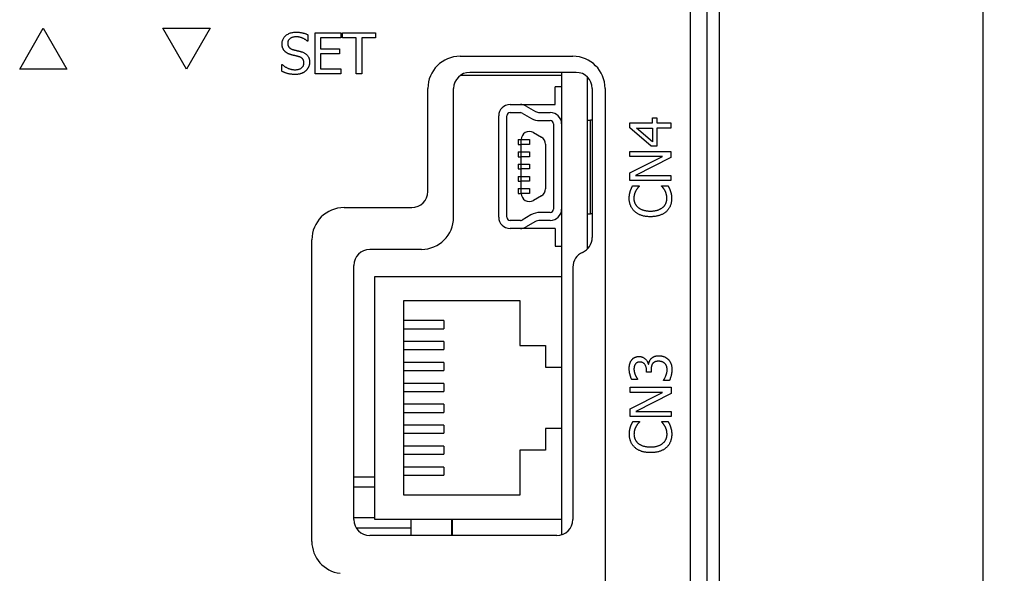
# Model space of a CAD drawing. Extents: x 12123 to 12493, y -1513 to -1171.
# Tile 14 of 33: x 12182 to 12243, y -1287 to -1253. Entities that reach past the tile are written whole.
import ezdxf

# ---------------------------------------------------------------- set-up
doc = ezdxf.new("R2010")
doc.units = 0
doc.layers.get('DEFPOINTS').update_dxf_attribs({"color": 8, "linetype": 'CONTINUOUS'})
doc.layers.add('2', color=2, linetype='CONTINUOUS')
doc.styles.get("Standard").update_dxf_attribs({"font": 'ARIAL.TTF'})
doc.dimstyles.new('ISO-25', dxfattribs={"dimtxt": 8, "dimasz": 8, "dimexe": 1, "dimexo": 1, "dimgap": 3, "dimtad": 1, "dimtxsty": 'STANDARD', "dimcen": 0, "dimclrd": 256, "dimclre": 256, "dimclrt": 2, "dimazin": 3, "dimtfac": 1, "dimtmove": 0, "dimatfit": 3})

# ---------------------------------------------------------------- blocks, each defined once
blk = doc.blocks.new('*D176')
at = {"layer": '2', "color": 7}
for p, q in [((12224.987, -1225.876), (12243.147, -1225.876)), ((12242.147, -1233.876), (12242.147, -1373.876)), ((12225.239, -1381.876), (12243.147, -1381.876))]:
    blk.add_line(p, q, dxfattribs=at)
for points in [[(12240.814, -1233.876), (12243.481, -1233.876), (12242.147, -1225.876)], [(12240.814, -1373.876), (12243.481, -1373.876), (12242.147, -1381.876)]]:
    blk.add_solid(points, dxfattribs=at)
at = {"layer": 'DEFPOINTS', "color": 0}
for p in [(12223.987, -1225.876), (12224.239, -1381.876), (12242.147, -1381.876)]:
    blk.add_point(p, dxfattribs=at)
at = {"layer": '2', "color": 7, "insert": (12235.063, -1303.662), "char_height": 8, "attachment_point": 5, "rotation": 90}
blk.add_mtext('156', dxfattribs=at)

msp = doc.modelspace()

# ---------------------------------------------------------------- linework, layer by layer
at = {"layer": '2', "color": 7}
for p, q in [((12225.799, -1374.883), (12225.799, -1224.87)), ((12223.987, -1225.63), (12223.987, -1374.123)), ((12225.039, -1374.123), (12225.039, -1225.63)), ((12182.364, -1255.57), (12183.83, -1253.03)), ((12183.83, -1253.03), (12185.297, -1255.57)), ((12191.259, -1253.03), (12194.192, -1253.03)), ((12192.726, -1255.57), (12191.259, -1253.03)), ((12194.192, -1253.03), (12192.726, -1255.57)), ((12200.259, -1253.441), (12200.259, -1253.845)), ((12200.702, -1253.322), (12202.291, -1253.322)), ((12200.702, -1255.862), (12200.702, -1253.322)), ((12202.291, -1253.322), (12202.291, -1253.622)), ((12202.402, -1253.622), (12202.402, -1253.322)), ((12202.402, -1253.322), (12204.444, -1253.322)), ((12204.444, -1253.322), (12204.444, -1253.622)), ((12200.259, -1253.845), (12200.234, -1253.845)), ((12202.291, -1253.622), (12201.039, -1253.622)), ((12201.039, -1253.622), (12201.039, -1254.318)), ((12203.254, -1253.622), (12202.402, -1253.622)), ((12203.254, -1255.862), (12203.254, -1253.622)), ((12204.444, -1253.622), (12203.591, -1253.622)), ((12203.591, -1253.622), (12203.591, -1255.862)), ((12201.039, -1254.318), (12202.206, -1254.318)), ((12202.206, -1254.619), (12201.039, -1254.619)), ((12201.039, -1254.619), (12201.039, -1255.561)), ((12202.206, -1254.318), (12202.206, -1254.619)), ((12198.631, -1255.709), (12198.631, -1255.285)), ((12198.631, -1255.285), (12198.656, -1255.285)), ((12209.699, -1254.776), (12216.699, -1254.776)), ((12185.297, -1255.57), (12182.364, -1255.57)), ((12202.291, -1255.862), (12200.702, -1255.862)), ((12201.039, -1255.561), (12202.291, -1255.561)), ((12202.291, -1255.561), (12202.291, -1255.862)), ((12203.591, -1255.862), (12203.254, -1255.862)), ((12216.899, -1255.776), (12210.299, -1255.776)), ((12215.999, -1255.776), (12215.999, -1258.977)), ((12215.999, -1255.976), (12209.699, -1255.976)), ((12217.599, -1266.759), (12217.599, -1256.062)), ((12207.699, -1263.176), (12207.699, -1256.776)), ((12209.299, -1264.776), (12209.299, -1256.776)), ((12215.999, -1256.677), (12215.599, -1256.677)), ((12215.599, -1257.777), (12215.599, -1256.677)), ((12217.899, -1256.776), (12217.899, -1266.044)), ((12218.699, -1256.776), (12218.699, -1371.606)), ((12212.799, -1257.777), (12213.446, -1257.777)), ((12213.446, -1257.777), (12215.599, -1257.777)), ((12212.799, -1258.277), (12213.446, -1258.277)), ((12213.546, -1258.303), (12214.133, -1258.643)), ((12213.796, -1257.87), (12214.383, -1258.21)), ((12214.633, -1258.277), (12215.299, -1258.277)), ((12212.099, -1264.777), (12212.099, -1258.477)), ((12212.599, -1264.777), (12212.599, -1258.477)), ((12214.633, -1258.777), (12215.299, -1258.777)), ((12215.499, -1258.977), (12215.499, -1264.277)), ((12215.999, -1258.977), (12215.999, -1264.277)), ((12217.599, -1258.746), (12217.799, -1258.746)), ((12217.899, -1258.746), (12217.799, -1258.746)), ((12217.799, -1264.566), (12217.799, -1258.746)), ((12220.244, -1259.226), (12220.244, -1258.913)), ((12220.244, -1258.913), (12221.638, -1258.913)), ((12221.638, -1258.913), (12221.638, -1258.611)), ((12221.638, -1258.611), (12221.912, -1258.611)), ((12221.912, -1258.611), (12221.912, -1258.913)), ((12221.912, -1258.913), (12222.784, -1258.913)), ((12222.784, -1258.913), (12222.784, -1259.241)), ((12214.249, -1259.521), (12214.749, -1259.81)), ((12221.553, -1260.362), (12220.244, -1259.226)), ((12221.638, -1260.095), (12220.646, -1259.241)), ((12220.646, -1259.241), (12221.638, -1259.241)), ((12221.638, -1259.241), (12221.638, -1260.095)), ((12222.784, -1259.241), (12221.912, -1259.241)), ((12221.912, -1259.241), (12221.912, -1260.362)), ((12213.31, -1259.954), (12213.499, -1259.954)), ((12213.31, -1259.954), (12213.31, -1260.254)), ((12213.499, -1260.254), (12213.499, -1259.954)), ((12213.499, -1259.954), (12213.999, -1259.954)), ((12213.499, -1259.954), (12213.499, -1259.954)), ((12213.999, -1259.954), (12213.999, -1260.254)), ((12213.31, -1260.254), (12213.499, -1260.254)), ((12213.31, -1260.716), (12213.499, -1260.716)), ((12213.31, -1260.716), (12213.31, -1261.016)), ((12213.999, -1260.254), (12213.499, -1260.254)), ((12213.499, -1260.716), (12213.499, -1260.254)), ((12213.499, -1261.016), (12213.499, -1260.716)), ((12213.499, -1260.716), (12213.999, -1260.716)), ((12213.999, -1260.716), (12213.999, -1261.016)), ((12214.999, -1260.243), (12214.999, -1263.011)), ((12220.244, -1261.003), (12220.244, -1260.688)), ((12220.244, -1260.688), (12222.784, -1260.688)), ((12221.912, -1260.362), (12221.553, -1260.362)), ((12222.784, -1260.688), (12222.784, -1261.066)), ((12213.31, -1261.016), (12213.499, -1261.016)), ((12213.999, -1261.016), (12213.499, -1261.016)), ((12213.499, -1261.477), (12213.499, -1261.016)), ((12220.244, -1262.026), (12222.255, -1261.003)), ((12222.255, -1261.003), (12220.244, -1261.003)), ((12222.784, -1261.066), (12220.594, -1262.19)), ((12213.31, -1261.477), (12213.499, -1261.477)), ((12213.31, -1261.477), (12213.31, -1261.777)), ((12213.31, -1261.777), (12213.499, -1261.777)), ((12213.499, -1261.777), (12213.499, -1261.477)), ((12213.499, -1261.477), (12213.999, -1261.477)), ((12213.999, -1261.777), (12213.499, -1261.777)), ((12213.499, -1262.238), (12213.499, -1261.777)), ((12213.999, -1261.477), (12213.999, -1261.777)), ((12220.244, -1262.505), (12220.244, -1262.026)), ((12213.31, -1262.238), (12213.499, -1262.238)), ((12213.31, -1262.238), (12213.31, -1262.538)), ((12213.31, -1262.538), (12213.499, -1262.538)), ((12213.499, -1262.538), (12213.499, -1262.238)), ((12213.499, -1262.238), (12213.999, -1262.238)), ((12213.999, -1262.538), (12213.499, -1262.538)), ((12213.499, -1262.999), (12213.499, -1262.538)), ((12213.999, -1262.238), (12213.999, -1262.538)), ((12222.784, -1262.505), (12220.244, -1262.505)), ((12220.594, -1262.19), (12222.784, -1262.19)), ((12222.784, -1262.19), (12222.784, -1262.505)), ((12213.31, -1262.999), (12213.499, -1262.999)), ((12213.31, -1262.999), (12213.31, -1263.299)), ((12213.499, -1263.299), (12213.499, -1262.999)), ((12213.499, -1262.999), (12213.999, -1262.999)), ((12213.999, -1262.999), (12213.999, -1263.299)), ((12220.413, -1262.82), (12220.821, -1262.82)), ((12220.821, -1262.82), (12220.821, -1262.847)), ((12222.208, -1262.845), (12222.208, -1262.82)), ((12222.208, -1262.82), (12222.611, -1262.82)), ((12213.31, -1263.299), (12213.499, -1263.299)), ((12213.999, -1263.299), (12213.499, -1263.299)), ((12214.749, -1263.444), (12214.249, -1263.732)), ((12202.499, -1264.176), (12206.699, -1264.176)), ((12215.299, -1264.477), (12214.687, -1264.477)), ((12215.999, -1264.277), (12215.999, -1268.451)), ((12213.446, -1264.977), (12212.799, -1264.977)), ((12214.087, -1264.637), (12213.546, -1264.95)), ((12214.337, -1265.07), (12213.796, -1265.383)), ((12215.299, -1264.977), (12214.687, -1264.977)), ((12217.599, -1264.566), (12217.799, -1264.566)), ((12217.899, -1264.566), (12217.799, -1264.566)), ((12213.446, -1265.477), (12212.799, -1265.477)), ((12215.599, -1265.477), (12213.446, -1265.477)), ((12215.599, -1265.477), (12215.599, -1266.577)), ((12200.499, -1284.916), (12200.499, -1266.176)), ((12207.299, -1266.776), (12204.099, -1266.776)), ((12215.599, -1266.577), (12215.999, -1266.577)), ((12203.099, -1283.556), (12203.099, -1267.776)), ((12216.699, -1267.877), (12216.699, -1283.556)), ((12204.399, -1268.451), (12215.999, -1268.451)), ((12204.399, -1283.551), (12204.399, -1268.451)), ((12215.999, -1268.451), (12215.999, -1274.101)), ((12206.199, -1269.951), (12213.399, -1269.951)), ((12206.199, -1271.201), (12206.199, -1269.951)), ((12213.399, -1269.951), (12213.399, -1272.751)), ((12208.699, -1271.201), (12206.199, -1271.201)), ((12206.199, -1271.701), (12206.199, -1271.201)), ((12208.699, -1271.201), (12208.699, -1271.701)), ((12206.199, -1271.701), (12208.699, -1271.701)), ((12206.199, -1272.501), (12206.199, -1271.701)), ((12208.699, -1272.501), (12206.199, -1272.501)), ((12206.199, -1273.001), (12206.199, -1272.501)), ((12206.199, -1273.001), (12208.699, -1273.001)), ((12206.199, -1273.801), (12206.199, -1273.001)), ((12208.699, -1272.501), (12208.699, -1273.001)), ((12213.399, -1272.751), (12214.999, -1272.751)), ((12214.999, -1272.751), (12214.999, -1274.101)), ((12208.699, -1273.801), (12206.199, -1273.801)), ((12206.199, -1274.301), (12206.199, -1273.801)), ((12208.699, -1273.801), (12208.699, -1274.301)), ((12214.999, -1274.101), (12215.999, -1274.101)), ((12215.999, -1274.101), (12215.999, -1277.901)), ((12221.381, -1273.898), (12221.405, -1273.898)), ((12221.556, -1274.26), (12221.556, -1274.404)), ((12206.199, -1274.301), (12208.699, -1274.301)), ((12206.199, -1275.101), (12206.199, -1274.301)), ((12220.716, -1274.853), (12220.356, -1274.853)), ((12220.716, -1274.832), (12220.716, -1274.853)), ((12221.274, -1274.404), (12221.274, -1274.291)), ((12221.556, -1274.404), (12221.274, -1274.404)), ((12208.699, -1275.101), (12206.199, -1275.101)), ((12206.199, -1275.601), (12206.199, -1275.101)), ((12208.699, -1275.101), (12208.699, -1275.601)), ((12220.253, -1275.66), (12220.253, -1275.345)), ((12220.253, -1275.345), (12222.793, -1275.345)), ((12222.329, -1274.923), (12222.329, -1274.898)), ((12222.69, -1274.923), (12222.329, -1274.923)), ((12222.793, -1275.345), (12222.793, -1275.723)), ((12206.199, -1275.601), (12208.699, -1275.601)), ((12206.199, -1276.401), (12206.199, -1275.601)), ((12220.253, -1276.683), (12222.264, -1275.66)), ((12222.264, -1275.66), (12220.253, -1275.66)), ((12222.793, -1275.723), (12220.603, -1276.847)), ((12208.699, -1276.401), (12206.199, -1276.401)), ((12206.199, -1276.901), (12206.199, -1276.401)), ((12208.699, -1276.401), (12208.699, -1276.901)), ((12220.253, -1277.162), (12220.253, -1276.683)), ((12206.199, -1276.901), (12208.699, -1276.901)), ((12206.199, -1277.701), (12206.199, -1276.901)), ((12222.793, -1277.162), (12220.253, -1277.162)), ((12220.603, -1276.847), (12222.793, -1276.847)), ((12222.793, -1276.847), (12222.793, -1277.162)), ((12208.699, -1277.701), (12206.199, -1277.701)), ((12206.199, -1278.201), (12206.199, -1277.701)), ((12208.699, -1277.701), (12208.699, -1278.201)), ((12214.999, -1277.901), (12214.999, -1279.251)), ((12215.999, -1277.901), (12214.999, -1277.901)), ((12215.999, -1277.901), (12215.999, -1283.551)), ((12220.421, -1277.477), (12220.829, -1277.477)), ((12220.829, -1277.477), (12220.829, -1277.504)), ((12222.216, -1277.502), (12222.216, -1277.477)), ((12222.216, -1277.477), (12222.62, -1277.477)), ((12206.199, -1278.201), (12208.699, -1278.201)), ((12206.199, -1279.001), (12206.199, -1278.201)), ((12208.699, -1279.001), (12206.199, -1279.001)), ((12206.199, -1279.501), (12206.199, -1279.001)), ((12208.699, -1279.001), (12208.699, -1279.501)), ((12206.199, -1279.501), (12208.699, -1279.501)), ((12206.199, -1280.301), (12206.199, -1279.501)), ((12213.399, -1279.251), (12213.399, -1282.051)), ((12214.999, -1279.251), (12213.399, -1279.251)), ((12208.699, -1280.301), (12206.199, -1280.301)), ((12206.199, -1280.801), (12206.199, -1280.301)), ((12208.699, -1280.301), (12208.699, -1280.801)), ((12203.099, -1280.896), (12204.399, -1280.896)), ((12206.199, -1280.801), (12208.699, -1280.801)), ((12206.199, -1282.051), (12206.199, -1280.801)), ((12203.099, -1281.536), (12204.399, -1281.536)), ((12213.399, -1282.051), (12206.199, -1282.051)), ((12203.099, -1283.436), (12204.399, -1283.436)), ((12215.999, -1283.551), (12204.399, -1283.551)), ((12206.639, -1283.551), (12206.639, -1284.556)), ((12209.179, -1284.556), (12209.179, -1283.551)), ((12209.199, -1283.551), (12209.199, -1284.556)), ((12215.999, -1283.551), (12215.999, -1284.51)), ((12203.245, -1284.076), (12206.639, -1284.076)), ((12215.699, -1284.556), (12204.099, -1284.556)), ((12209.179, -1284.076), (12209.199, -1284.076))]:
    msp.add_line(p, q, dxfattribs=at)
at = {"layer": '2', "color": 7, "flags": 128}
for points in [[(12198.649, -1254.003), (12198.651, -1253.952), (12198.656, -1253.903), (12198.664, -1253.855), (12198.676, -1253.808), (12198.691, -1253.763), (12198.71, -1253.719), (12198.731, -1253.677), (12198.756, -1253.636), (12198.785, -1253.596), (12198.817, -1253.558), (12198.852, -1253.521), (12198.89, -1253.485), (12198.931, -1253.452), (12198.974, -1253.422), (12199.019, -1253.394), (12199.065, -1253.369), (12199.114, -1253.348), (12199.164, -1253.329), (12199.216, -1253.313), (12199.27, -1253.3), (12199.326, -1253.29), (12199.383, -1253.282), (12199.442, -1253.278), (12199.504, -1253.276)], [(12199.504, -1253.276), (12199.539, -1253.277), (12199.574, -1253.278), (12199.609, -1253.279), (12199.644, -1253.281), (12199.678, -1253.284), (12199.711, -1253.287), (12199.745, -1253.291), (12199.778, -1253.295), (12199.811, -1253.3), (12199.843, -1253.306), (12199.875, -1253.312), (12199.907, -1253.319), (12199.938, -1253.326), (12199.969, -1253.334), (12200, -1253.342), (12200.03, -1253.351), (12200.06, -1253.36), (12200.09, -1253.37), (12200.119, -1253.381), (12200.148, -1253.392), (12200.176, -1253.403), (12200.204, -1253.415), (12200.232, -1253.428), (12200.259, -1253.441)], [(12198.814, -1254.462), (12198.801, -1254.448), (12198.789, -1254.433), (12198.777, -1254.418), (12198.766, -1254.403), (12198.755, -1254.387), (12198.745, -1254.37), (12198.735, -1254.354), (12198.725, -1254.337), (12198.716, -1254.319), (12198.708, -1254.301), (12198.7, -1254.283), (12198.693, -1254.264), (12198.686, -1254.245), (12198.679, -1254.226), (12198.674, -1254.206), (12198.669, -1254.185), (12198.664, -1254.164), (12198.66, -1254.143), (12198.657, -1254.12), (12198.654, -1254.098), (12198.652, -1254.075), (12198.651, -1254.051), (12198.65, -1254.028), (12198.649, -1254.003)], [(12199.526, -1253.569), (12199.488, -1253.57), (12199.45, -1253.572), (12199.414, -1253.576), (12199.38, -1253.581), (12199.346, -1253.588), (12199.314, -1253.596), (12199.283, -1253.606), (12199.253, -1253.618), (12199.225, -1253.631), (12199.197, -1253.645), (12199.171, -1253.661), (12199.146, -1253.679), (12199.123, -1253.698), (12199.102, -1253.717), (12199.083, -1253.738), (12199.066, -1253.76), (12199.051, -1253.783), (12199.038, -1253.806), (12199.027, -1253.831), (12199.017, -1253.856), (12199.01, -1253.883), (12199.005, -1253.91), (12199.002, -1253.939), (12199.001, -1253.968)], [(12199.001, -1253.968), (12199.002, -1253.994), (12199.004, -1254.02), (12199.007, -1254.044), (12199.011, -1254.068), (12199.016, -1254.091), (12199.023, -1254.112), (12199.03, -1254.133), (12199.039, -1254.153), (12199.049, -1254.172), (12199.061, -1254.191), (12199.073, -1254.208), (12199.087, -1254.224), (12199.102, -1254.24), (12199.117, -1254.255), (12199.134, -1254.269), (12199.152, -1254.282), (12199.171, -1254.295), (12199.191, -1254.307), (12199.212, -1254.318), (12199.234, -1254.329), (12199.257, -1254.338), (12199.281, -1254.347), (12199.306, -1254.356), (12199.333, -1254.363)], [(12200.234, -1253.845), (12200.214, -1253.826), (12200.192, -1253.808), (12200.169, -1253.791), (12200.146, -1253.774), (12200.121, -1253.757), (12200.096, -1253.741), (12200.069, -1253.725), (12200.042, -1253.709), (12200.014, -1253.694), (12199.985, -1253.679), (12199.955, -1253.665), (12199.923, -1253.651), (12199.892, -1253.638), (12199.86, -1253.626), (12199.828, -1253.615), (12199.795, -1253.605), (12199.762, -1253.597), (12199.729, -1253.589), (12199.696, -1253.583), (12199.663, -1253.578), (12199.629, -1253.574), (12199.595, -1253.571), (12199.561, -1253.569), (12199.526, -1253.569)], [(12199.234, -1254.686), (12199.212, -1254.68), (12199.191, -1254.674), (12199.17, -1254.668), (12199.149, -1254.661), (12199.129, -1254.654), (12199.109, -1254.647), (12199.09, -1254.64), (12199.071, -1254.632), (12199.052, -1254.624), (12199.034, -1254.616), (12199.016, -1254.608), (12198.998, -1254.599), (12198.981, -1254.59), (12198.964, -1254.581), (12198.948, -1254.571), (12198.932, -1254.56), (12198.916, -1254.55), (12198.9, -1254.538), (12198.885, -1254.527), (12198.87, -1254.515), (12198.856, -1254.502), (12198.841, -1254.489), (12198.828, -1254.476), (12198.814, -1254.462)], [(12199.693, -1254.802), (12199.674, -1254.796), (12199.654, -1254.791), (12199.635, -1254.786), (12199.617, -1254.781), (12199.599, -1254.776), (12199.58, -1254.771), (12199.563, -1254.767), (12199.545, -1254.762), (12199.528, -1254.758), (12199.511, -1254.754), (12199.494, -1254.75), (12199.478, -1254.746), (12199.461, -1254.742), (12199.444, -1254.738), (12199.426, -1254.734), (12199.407, -1254.729), (12199.388, -1254.725), (12199.368, -1254.72), (12199.347, -1254.715), (12199.326, -1254.71), (12199.304, -1254.704), (12199.281, -1254.698), (12199.258, -1254.693), (12199.234, -1254.686)], [(12199.333, -1254.363), (12199.351, -1254.368), (12199.37, -1254.373), (12199.389, -1254.378), (12199.409, -1254.383), (12199.43, -1254.389), (12199.452, -1254.394), (12199.474, -1254.4), (12199.497, -1254.405), (12199.52, -1254.411), (12199.545, -1254.417), (12199.57, -1254.423), (12199.595, -1254.429), (12199.621, -1254.435), (12199.646, -1254.441), (12199.67, -1254.447), (12199.693, -1254.453), (12199.716, -1254.459), (12199.737, -1254.465), (12199.759, -1254.47), (12199.779, -1254.476), (12199.799, -1254.481), (12199.818, -1254.487), (12199.836, -1254.492), (12199.853, -1254.497)], [(12199.853, -1254.497), (12199.896, -1254.511), (12199.937, -1254.526), (12199.975, -1254.542), (12200.012, -1254.56), (12200.047, -1254.578), (12200.08, -1254.598), (12200.111, -1254.618), (12200.14, -1254.64), (12200.167, -1254.663), (12200.192, -1254.687), (12200.215, -1254.713), (12200.236, -1254.739), (12200.256, -1254.766), (12200.273, -1254.795), (12200.289, -1254.824), (12200.304, -1254.855), (12200.316, -1254.887), (12200.327, -1254.919), (12200.337, -1254.953), (12200.344, -1254.988), (12200.35, -1255.024), (12200.354, -1255.06), (12200.357, -1255.098), (12200.358, -1255.137)], [(12198.656, -1255.285), (12198.684, -1255.311), (12198.712, -1255.336), (12198.742, -1255.359), (12198.772, -1255.382), (12198.802, -1255.404), (12198.833, -1255.424), (12198.865, -1255.444), (12198.897, -1255.463), (12198.931, -1255.481), (12198.964, -1255.498), (12198.998, -1255.513), (12199.033, -1255.528), (12199.068, -1255.542), (12199.103, -1255.555), (12199.138, -1255.566), (12199.172, -1255.576), (12199.206, -1255.585), (12199.24, -1255.593), (12199.274, -1255.6), (12199.308, -1255.605), (12199.341, -1255.609), (12199.374, -1255.612), (12199.407, -1255.614), (12199.44, -1255.615)], [(12199.44, -1255.615), (12199.485, -1255.614), (12199.529, -1255.612), (12199.571, -1255.607), (12199.611, -1255.602), (12199.649, -1255.595), (12199.685, -1255.586), (12199.72, -1255.575), (12199.752, -1255.563), (12199.783, -1255.549), (12199.811, -1255.534), (12199.838, -1255.517), (12199.863, -1255.498), (12199.886, -1255.479), (12199.906, -1255.458), (12199.925, -1255.436), (12199.942, -1255.413), (12199.957, -1255.388), (12199.97, -1255.363), (12199.981, -1255.337), (12199.99, -1255.31), (12199.997, -1255.282), (12200.002, -1255.252), (12200.005, -1255.222), (12200.006, -1255.191)], [(12200.006, -1255.191), (12200.005, -1255.166), (12200.004, -1255.142), (12200.001, -1255.118), (12199.997, -1255.096), (12199.993, -1255.074), (12199.987, -1255.053), (12199.98, -1255.033), (12199.972, -1255.013), (12199.964, -1254.995), (12199.954, -1254.977), (12199.943, -1254.96), (12199.931, -1254.944), (12199.918, -1254.928), (12199.903, -1254.913), (12199.888, -1254.899), (12199.871, -1254.886), (12199.853, -1254.873), (12199.834, -1254.861), (12199.813, -1254.849), (12199.792, -1254.839), (12199.769, -1254.828), (12199.745, -1254.819), (12199.719, -1254.81), (12199.693, -1254.802)], [(12200.358, -1255.137), (12200.357, -1255.162), (12200.356, -1255.187), (12200.354, -1255.212), (12200.351, -1255.237), (12200.347, -1255.261), (12200.343, -1255.286), (12200.337, -1255.31), (12200.331, -1255.335), (12200.324, -1255.359), (12200.316, -1255.383), (12200.307, -1255.407), (12200.297, -1255.432), (12200.287, -1255.455), (12200.275, -1255.478), (12200.264, -1255.501), (12200.251, -1255.523), (12200.238, -1255.544), (12200.224, -1255.565), (12200.21, -1255.585), (12200.195, -1255.604), (12200.179, -1255.623), (12200.162, -1255.642), (12200.145, -1255.659), (12200.127, -1255.676)], [(12199.464, -1255.907), (12199.419, -1255.907), (12199.375, -1255.905), (12199.332, -1255.903), (12199.29, -1255.901), (12199.249, -1255.897), (12199.209, -1255.893), (12199.171, -1255.887), (12199.133, -1255.881), (12199.097, -1255.875), (12199.062, -1255.867), (12199.028, -1255.859), (12198.995, -1255.849), (12198.963, -1255.84), (12198.931, -1255.83), (12198.9, -1255.819), (12198.869, -1255.808), (12198.838, -1255.797), (12198.807, -1255.786), (12198.777, -1255.774), (12198.747, -1255.762), (12198.718, -1255.749), (12198.688, -1255.736), (12198.659, -1255.723), (12198.631, -1255.709)], [(12200.127, -1255.676), (12200.107, -1255.695), (12200.086, -1255.712), (12200.064, -1255.729), (12200.043, -1255.745), (12200.02, -1255.76), (12199.998, -1255.775), (12199.974, -1255.789), (12199.951, -1255.802), (12199.927, -1255.814), (12199.902, -1255.826), (12199.877, -1255.837), (12199.851, -1255.847), (12199.825, -1255.857), (12199.798, -1255.866), (12199.769, -1255.873), (12199.74, -1255.881), (12199.709, -1255.887), (12199.677, -1255.892), (12199.645, -1255.897), (12199.611, -1255.9), (12199.576, -1255.903), (12199.54, -1255.905), (12199.503, -1255.907), (12199.464, -1255.907)], [(12220.199, -1263.604), (12220.199, -1263.583), (12220.2, -1263.562), (12220.2, -1263.542), (12220.201, -1263.521), (12220.202, -1263.501), (12220.204, -1263.481), (12220.205, -1263.461), (12220.207, -1263.441), (12220.21, -1263.422), (12220.212, -1263.402), (12220.215, -1263.383), (12220.218, -1263.365), (12220.221, -1263.346), (12220.224, -1263.328), (12220.228, -1263.31), (12220.231, -1263.292), (12220.235, -1263.274), (12220.239, -1263.257), (12220.243, -1263.24), (12220.247, -1263.223), (12220.251, -1263.206), (12220.256, -1263.19), (12220.26, -1263.174), (12220.265, -1263.158)], [(12220.265, -1263.158), (12220.269, -1263.144), (12220.274, -1263.13), (12220.279, -1263.116), (12220.284, -1263.102), (12220.289, -1263.089), (12220.295, -1263.075), (12220.3, -1263.061), (12220.306, -1263.047), (12220.311, -1263.032), (12220.317, -1263.018), (12220.324, -1263.004), (12220.33, -1262.99), (12220.336, -1262.976), (12220.343, -1262.961), (12220.349, -1262.947), (12220.356, -1262.933), (12220.363, -1262.919), (12220.37, -1262.905), (12220.377, -1262.891), (12220.384, -1262.876), (12220.391, -1262.862), (12220.398, -1262.848), (12220.406, -1262.834), (12220.413, -1262.82)], [(12220.609, -1263.133), (12220.6, -1263.149), (12220.591, -1263.166), (12220.583, -1263.182), (12220.575, -1263.199), (12220.568, -1263.217), (12220.56, -1263.234), (12220.553, -1263.252), (12220.546, -1263.27), (12220.539, -1263.288), (12220.533, -1263.306), (12220.527, -1263.325), (12220.521, -1263.344), (12220.516, -1263.363), (12220.511, -1263.383), (12220.506, -1263.403), (12220.502, -1263.424), (12220.499, -1263.445), (12220.496, -1263.467), (12220.493, -1263.489), (12220.491, -1263.511), (12220.489, -1263.534), (12220.488, -1263.558), (12220.487, -1263.582), (12220.487, -1263.606)], [(12220.821, -1262.847), (12220.814, -1262.855), (12220.807, -1262.863), (12220.799, -1262.871), (12220.791, -1262.88), (12220.784, -1262.889), (12220.775, -1262.898), (12220.767, -1262.908), (12220.759, -1262.918), (12220.75, -1262.929), (12220.741, -1262.939), (12220.731, -1262.951), (12220.722, -1262.962), (12220.712, -1262.974), (12220.703, -1262.986), (12220.693, -1262.999), (12220.684, -1263.012), (12220.674, -1263.026), (12220.665, -1263.04), (12220.655, -1263.054), (12220.646, -1263.069), (12220.637, -1263.084), (12220.627, -1263.1), (12220.618, -1263.116), (12220.609, -1263.133)], [(12222.412, -1263.114), (12222.403, -1263.099), (12222.394, -1263.084), (12222.385, -1263.07), (12222.376, -1263.055), (12222.367, -1263.041), (12222.358, -1263.028), (12222.349, -1263.014), (12222.34, -1263.001), (12222.33, -1262.989), (12222.321, -1262.977), (12222.312, -1262.965), (12222.303, -1262.953), (12222.294, -1262.942), (12222.285, -1262.931), (12222.276, -1262.92), (12222.268, -1262.91), (12222.259, -1262.901), (12222.251, -1262.891), (12222.243, -1262.883), (12222.236, -1262.874), (12222.229, -1262.866), (12222.222, -1262.859), (12222.215, -1262.852), (12222.208, -1262.845)], [(12222.537, -1263.606), (12222.537, -1263.582), (12222.536, -1263.558), (12222.535, -1263.535), (12222.533, -1263.511), (12222.531, -1263.488), (12222.528, -1263.466), (12222.525, -1263.443), (12222.521, -1263.421), (12222.517, -1263.399), (12222.512, -1263.378), (12222.507, -1263.357), (12222.501, -1263.336), (12222.495, -1263.315), (12222.489, -1263.295), (12222.482, -1263.275), (12222.475, -1263.256), (12222.468, -1263.237), (12222.461, -1263.218), (12222.453, -1263.2), (12222.446, -1263.182), (12222.437, -1263.165), (12222.429, -1263.147), (12222.421, -1263.131), (12222.412, -1263.114)], [(12222.611, -1262.82), (12222.618, -1262.834), (12222.624, -1262.848), (12222.631, -1262.862), (12222.637, -1262.875), (12222.644, -1262.889), (12222.65, -1262.902), (12222.656, -1262.915), (12222.662, -1262.928), (12222.668, -1262.941), (12222.675, -1262.954), (12222.681, -1262.966), (12222.687, -1262.979), (12222.693, -1262.991), (12222.699, -1263.004), (12222.704, -1263.018), (12222.71, -1263.031), (12222.716, -1263.046), (12222.722, -1263.06), (12222.728, -1263.076), (12222.733, -1263.091), (12222.739, -1263.107), (12222.744, -1263.124), (12222.75, -1263.14), (12222.756, -1263.158)], [(12222.756, -1263.158), (12222.762, -1263.176), (12222.767, -1263.194), (12222.773, -1263.212), (12222.778, -1263.23), (12222.783, -1263.247), (12222.788, -1263.265), (12222.792, -1263.282), (12222.797, -1263.299), (12222.801, -1263.315), (12222.804, -1263.332), (12222.808, -1263.348), (12222.811, -1263.364), (12222.814, -1263.38), (12222.817, -1263.397), (12222.819, -1263.414), (12222.821, -1263.433), (12222.823, -1263.452), (12222.825, -1263.473), (12222.826, -1263.494), (12222.828, -1263.515), (12222.829, -1263.538), (12222.829, -1263.561), (12222.83, -1263.586), (12222.83, -1263.611)], [(12220.549, -1264.43), (12220.521, -1264.404), (12220.494, -1264.377), (12220.469, -1264.35), (12220.444, -1264.322), (12220.421, -1264.293), (12220.398, -1264.264), (12220.377, -1264.233), (12220.357, -1264.202), (12220.338, -1264.17), (12220.321, -1264.137), (12220.304, -1264.104), (12220.289, -1264.07), (12220.274, -1264.035), (12220.261, -1263.999), (12220.249, -1263.963), (12220.239, -1263.925), (12220.23, -1263.888), (12220.221, -1263.849), (12220.215, -1263.81), (12220.209, -1263.77), (12220.205, -1263.73), (12220.202, -1263.689), (12220.2, -1263.647), (12220.199, -1263.604)], [(12220.487, -1263.606), (12220.488, -1263.633), (12220.489, -1263.66), (12220.491, -1263.687), (12220.495, -1263.713), (12220.499, -1263.739), (12220.504, -1263.765), (12220.51, -1263.79), (12220.517, -1263.815), (12220.525, -1263.84), (12220.534, -1263.865), (12220.543, -1263.89), (12220.554, -1263.914), (12220.566, -1263.938), (12220.578, -1263.962), (12220.591, -1263.984), (12220.606, -1264.007), (12220.62, -1264.029), (12220.636, -1264.05), (12220.653, -1264.071), (12220.67, -1264.092), (12220.689, -1264.112), (12220.708, -1264.131), (12220.728, -1264.15), (12220.749, -1264.168)], [(12222.284, -1264.16), (12222.305, -1264.142), (12222.324, -1264.123), (12222.343, -1264.104), (12222.361, -1264.085), (12222.378, -1264.065), (12222.394, -1264.044), (12222.41, -1264.023), (12222.424, -1264.001), (12222.438, -1263.979), (12222.451, -1263.957), (12222.462, -1263.934), (12222.474, -1263.91), (12222.484, -1263.886), (12222.493, -1263.862), (12222.501, -1263.837), (12222.509, -1263.813), (12222.516, -1263.788), (12222.521, -1263.763), (12222.526, -1263.737), (12222.53, -1263.711), (12222.533, -1263.686), (12222.536, -1263.659), (12222.537, -1263.633), (12222.537, -1263.606)], [(12222.83, -1263.611), (12222.829, -1263.651), (12222.827, -1263.692), (12222.824, -1263.732), (12222.82, -1263.771), (12222.815, -1263.81), (12222.809, -1263.848), (12222.801, -1263.886), (12222.793, -1263.923), (12222.783, -1263.96), (12222.772, -1263.996), (12222.76, -1264.031), (12222.746, -1264.066), (12222.732, -1264.101), (12222.716, -1264.135), (12222.699, -1264.167), (12222.681, -1264.199), (12222.662, -1264.231), (12222.642, -1264.261), (12222.621, -1264.291), (12222.598, -1264.32), (12222.574, -1264.348), (12222.549, -1264.375), (12222.523, -1264.402), (12222.496, -1264.428)], [(12221.516, -1264.747), (12221.464, -1264.746), (12221.412, -1264.744), (12221.362, -1264.742), (12221.313, -1264.738), (12221.265, -1264.733), (12221.218, -1264.726), (12221.172, -1264.719), (12221.128, -1264.711), (12221.084, -1264.701), (12221.042, -1264.69), (12221.001, -1264.678), (12220.961, -1264.665), (12220.922, -1264.651), (12220.883, -1264.636), (12220.846, -1264.62), (12220.81, -1264.603), (12220.774, -1264.585), (12220.739, -1264.566), (12220.706, -1264.546), (12220.673, -1264.525), (12220.64, -1264.502), (12220.609, -1264.479), (12220.579, -1264.455), (12220.549, -1264.43)], [(12220.749, -1264.168), (12220.771, -1264.186), (12220.794, -1264.203), (12220.818, -1264.219), (12220.843, -1264.234), (12220.868, -1264.249), (12220.895, -1264.264), (12220.923, -1264.277), (12220.951, -1264.29), (12220.981, -1264.302), (12221.011, -1264.314), (12221.043, -1264.325), (12221.075, -1264.335), (12221.108, -1264.345), (12221.142, -1264.353), (12221.176, -1264.361), (12221.211, -1264.368), (12221.247, -1264.374), (12221.284, -1264.38), (12221.321, -1264.384), (12221.359, -1264.388), (12221.397, -1264.391), (12221.436, -1264.393), (12221.476, -1264.394), (12221.516, -1264.395)], [(12221.516, -1264.395), (12221.559, -1264.394), (12221.602, -1264.393), (12221.643, -1264.391), (12221.683, -1264.388), (12221.722, -1264.384), (12221.76, -1264.379), (12221.797, -1264.373), (12221.833, -1264.367), (12221.867, -1264.359), (12221.901, -1264.351), (12221.934, -1264.342), (12221.966, -1264.332), (12221.997, -1264.321), (12222.027, -1264.31), (12222.057, -1264.298), (12222.085, -1264.285), (12222.113, -1264.272), (12222.14, -1264.258), (12222.166, -1264.243), (12222.191, -1264.228), (12222.216, -1264.212), (12222.239, -1264.195), (12222.262, -1264.178), (12222.284, -1264.16)], [(12222.496, -1264.428), (12222.468, -1264.453), (12222.439, -1264.477), (12222.409, -1264.5), (12222.377, -1264.522), (12222.345, -1264.543), (12222.311, -1264.563), (12222.276, -1264.582), (12222.24, -1264.6), (12222.203, -1264.617), (12222.165, -1264.634), (12222.125, -1264.649), (12222.085, -1264.663), (12222.043, -1264.677), (12222, -1264.689), (12221.956, -1264.7), (12221.912, -1264.71), (12221.866, -1264.718), (12221.819, -1264.726), (12221.771, -1264.732), (12221.722, -1264.737), (12221.672, -1264.742), (12221.621, -1264.744), (12221.569, -1264.746), (12221.516, -1264.747)], [(12220.199, -1274.19), (12220.199, -1274.161), (12220.2, -1274.134), (12220.201, -1274.106), (12220.203, -1274.08), (12220.205, -1274.054), (12220.208, -1274.028), (12220.211, -1274.003), (12220.215, -1273.979), (12220.219, -1273.955), (12220.223, -1273.933), (12220.228, -1273.91), (12220.234, -1273.888), (12220.24, -1273.867), (12220.247, -1273.846), (12220.254, -1273.826), (12220.262, -1273.805), (12220.27, -1273.785), (12220.279, -1273.766), (12220.288, -1273.746), (12220.298, -1273.727), (12220.309, -1273.709), (12220.32, -1273.69), (12220.331, -1273.672), (12220.343, -1273.655)], [(12220.343, -1273.655), (12220.357, -1273.637), (12220.371, -1273.619), (12220.386, -1273.603), (12220.401, -1273.587), (12220.416, -1273.571), (12220.432, -1273.557), (12220.449, -1273.543), (12220.466, -1273.53), (12220.484, -1273.518), (12220.502, -1273.507), (12220.521, -1273.496), (12220.54, -1273.486), (12220.559, -1273.477), (12220.58, -1273.468), (12220.6, -1273.461), (12220.622, -1273.454), (12220.644, -1273.448), (12220.666, -1273.443), (12220.689, -1273.438), (12220.713, -1273.435), (12220.737, -1273.432), (12220.761, -1273.43), (12220.787, -1273.429), (12220.812, -1273.428)], [(12220.812, -1273.428), (12220.847, -1273.429), (12220.881, -1273.432), (12220.914, -1273.437), (12220.947, -1273.444), (12220.979, -1273.452), (12221.01, -1273.463), (12221.04, -1273.475), (12221.07, -1273.49), (12221.098, -1273.506), (12221.127, -1273.524), (12221.154, -1273.544), (12221.181, -1273.566), (12221.207, -1273.59), (12221.23, -1273.614), (12221.253, -1273.639), (12221.274, -1273.664), (12221.293, -1273.691), (12221.31, -1273.718), (12221.326, -1273.746), (12221.34, -1273.775), (12221.353, -1273.804), (12221.364, -1273.835), (12221.373, -1273.866), (12221.381, -1273.898)], [(12221.405, -1273.898), (12221.408, -1273.884), (12221.411, -1273.871), (12221.415, -1273.857), (12221.419, -1273.843), (12221.423, -1273.829), (12221.427, -1273.815), (12221.431, -1273.8), (12221.436, -1273.786), (12221.442, -1273.771), (12221.447, -1273.756), (12221.453, -1273.741), (12221.459, -1273.726), (12221.465, -1273.711), (12221.472, -1273.696), (12221.48, -1273.681), (12221.488, -1273.666), (12221.496, -1273.652), (12221.505, -1273.638), (12221.515, -1273.623), (12221.525, -1273.61), (12221.535, -1273.596), (12221.546, -1273.582), (12221.558, -1273.569), (12221.57, -1273.556)], [(12221.57, -1273.556), (12221.582, -1273.543), (12221.595, -1273.531), (12221.609, -1273.519), (12221.623, -1273.507), (12221.637, -1273.496), (12221.653, -1273.485), (12221.669, -1273.475), (12221.685, -1273.465), (12221.702, -1273.455), (12221.72, -1273.446), (12221.738, -1273.437), (12221.757, -1273.428), (12221.777, -1273.42), (12221.797, -1273.413), (12221.818, -1273.407), (12221.84, -1273.401), (12221.862, -1273.396), (12221.885, -1273.391), (12221.909, -1273.388), (12221.934, -1273.384), (12221.959, -1273.382), (12221.985, -1273.38), (12222.012, -1273.379), (12222.039, -1273.379)], [(12222.039, -1273.379), (12222.068, -1273.379), (12222.095, -1273.381), (12222.123, -1273.383), (12222.15, -1273.385), (12222.177, -1273.389), (12222.204, -1273.394), (12222.23, -1273.399), (12222.256, -1273.405), (12222.281, -1273.412), (12222.306, -1273.42), (12222.331, -1273.428), (12222.355, -1273.438), (12222.379, -1273.448), (12222.403, -1273.459), (12222.426, -1273.47), (12222.448, -1273.482), (12222.47, -1273.495), (12222.492, -1273.508), (12222.513, -1273.523), (12222.534, -1273.537), (12222.554, -1273.553), (12222.573, -1273.569), (12222.593, -1273.586), (12222.611, -1273.603)], [(12222.611, -1273.603), (12222.63, -1273.622), (12222.648, -1273.642), (12222.666, -1273.662), (12222.682, -1273.683), (12222.698, -1273.704), (12222.713, -1273.726), (12222.727, -1273.749), (12222.74, -1273.772), (12222.753, -1273.796), (12222.765, -1273.821), (12222.776, -1273.846), (12222.786, -1273.872), (12222.796, -1273.898), (12222.805, -1273.926), (12222.813, -1273.953), (12222.82, -1273.982), (12222.826, -1274.01), (12222.831, -1274.04), (12222.836, -1274.07), (12222.839, -1274.101), (12222.842, -1274.132), (12222.844, -1274.164), (12222.846, -1274.196), (12222.846, -1274.229)], [(12220.356, -1274.853), (12220.346, -1274.834), (12220.336, -1274.813), (12220.326, -1274.792), (12220.317, -1274.77), (12220.308, -1274.746), (12220.299, -1274.722), (12220.29, -1274.696), (12220.281, -1274.669), (12220.272, -1274.641), (12220.264, -1274.612), (12220.256, -1274.582), (12220.247, -1274.551), (12220.24, -1274.52), (12220.233, -1274.488), (12220.226, -1274.457), (12220.221, -1274.426), (12220.216, -1274.396), (12220.211, -1274.366), (12220.207, -1274.336), (12220.204, -1274.306), (12220.202, -1274.277), (12220.2, -1274.247), (12220.199, -1274.219), (12220.199, -1274.19)], [(12220.572, -1273.908), (12220.565, -1273.919), (12220.558, -1273.93), (12220.552, -1273.941), (12220.546, -1273.952), (12220.54, -1273.964), (12220.535, -1273.975), (12220.53, -1273.987), (12220.525, -1273.999), (12220.521, -1274.012), (12220.517, -1274.024), (12220.514, -1274.037), (12220.511, -1274.05), (12220.508, -1274.063), (12220.506, -1274.076), (12220.503, -1274.09), (12220.501, -1274.103), (12220.499, -1274.117), (12220.498, -1274.131), (12220.496, -1274.145), (12220.495, -1274.159), (12220.495, -1274.173), (12220.494, -1274.187), (12220.494, -1274.202), (12220.493, -1274.217)], [(12220.493, -1274.217), (12220.494, -1274.232), (12220.494, -1274.248), (12220.495, -1274.263), (12220.496, -1274.278), (12220.497, -1274.294), (12220.499, -1274.309), (12220.501, -1274.324), (12220.504, -1274.34), (12220.506, -1274.355), (12220.509, -1274.37), (12220.512, -1274.386), (12220.516, -1274.401), (12220.52, -1274.416), (12220.524, -1274.431), (12220.528, -1274.447), (12220.533, -1274.462), (12220.537, -1274.477), (12220.542, -1274.492), (12220.547, -1274.507), (12220.552, -1274.522), (12220.557, -1274.537), (12220.562, -1274.551), (12220.568, -1274.566), (12220.574, -1274.581)], [(12220.847, -1273.774), (12220.832, -1273.774), (12220.816, -1273.775), (12220.801, -1273.776), (12220.786, -1273.778), (12220.772, -1273.781), (12220.758, -1273.783), (12220.744, -1273.787), (12220.731, -1273.791), (12220.718, -1273.795), (12220.706, -1273.8), (12220.693, -1273.805), (12220.682, -1273.811), (12220.67, -1273.818), (12220.66, -1273.824), (12220.649, -1273.831), (12220.639, -1273.838), (12220.629, -1273.846), (12220.62, -1273.854), (12220.611, -1273.862), (12220.602, -1273.871), (12220.594, -1273.88), (12220.586, -1273.889), (12220.579, -1273.898), (12220.572, -1273.908)], [(12221.274, -1274.291), (12221.273, -1274.253), (12221.271, -1274.217), (12221.267, -1274.182), (12221.261, -1274.148), (12221.255, -1274.115), (12221.246, -1274.083), (12221.236, -1274.053), (12221.225, -1274.024), (12221.212, -1273.996), (12221.198, -1273.969), (12221.182, -1273.943), (12221.164, -1273.918), (12221.146, -1273.895), (12221.125, -1273.874), (12221.104, -1273.855), (12221.081, -1273.838), (12221.056, -1273.823), (12221.031, -1273.81), (12221.004, -1273.799), (12220.975, -1273.79), (12220.945, -1273.783), (12220.914, -1273.778), (12220.881, -1273.775), (12220.847, -1273.774)], [(12221.646, -1273.877), (12221.638, -1273.889), (12221.63, -1273.902), (12221.622, -1273.915), (12221.615, -1273.928), (12221.609, -1273.942), (12221.603, -1273.956), (12221.597, -1273.97), (12221.592, -1273.985), (12221.587, -1274), (12221.583, -1274.015), (12221.579, -1274.031), (12221.575, -1274.047), (12221.572, -1274.063), (12221.569, -1274.08), (12221.567, -1274.097), (12221.564, -1274.114), (12221.562, -1274.131), (12221.56, -1274.149), (12221.559, -1274.167), (12221.558, -1274.185), (12221.557, -1274.203), (12221.556, -1274.222), (12221.556, -1274.241), (12221.556, -1274.26)], [(12222.015, -1273.725), (12221.992, -1273.725), (12221.97, -1273.726), (12221.949, -1273.727), (12221.928, -1273.729), (12221.908, -1273.732), (12221.889, -1273.735), (12221.87, -1273.738), (12221.852, -1273.743), (12221.835, -1273.747), (12221.818, -1273.753), (12221.802, -1273.758), (12221.787, -1273.765), (12221.772, -1273.772), (12221.758, -1273.779), (12221.745, -1273.787), (12221.732, -1273.795), (12221.719, -1273.804), (12221.707, -1273.813), (12221.696, -1273.823), (12221.685, -1273.833), (12221.674, -1273.843), (12221.664, -1273.854), (12221.655, -1273.865), (12221.646, -1273.877)], [(12222.41, -1273.865), (12222.397, -1273.854), (12222.384, -1273.843), (12222.371, -1273.833), (12222.357, -1273.823), (12222.344, -1273.814), (12222.33, -1273.805), (12222.316, -1273.796), (12222.302, -1273.788), (12222.287, -1273.781), (12222.273, -1273.774), (12222.258, -1273.767), (12222.243, -1273.761), (12222.228, -1273.755), (12222.212, -1273.75), (12222.195, -1273.745), (12222.177, -1273.741), (12222.159, -1273.737), (12222.141, -1273.734), (12222.121, -1273.731), (12222.101, -1273.729), (12222.081, -1273.727), (12222.059, -1273.726), (12222.037, -1273.725), (12222.015, -1273.725)], [(12222.329, -1274.898), (12222.342, -1274.88), (12222.355, -1274.86), (12222.368, -1274.84), (12222.381, -1274.818), (12222.394, -1274.796), (12222.406, -1274.772), (12222.419, -1274.748), (12222.431, -1274.722), (12222.443, -1274.696), (12222.456, -1274.668), (12222.468, -1274.64), (12222.48, -1274.61), (12222.491, -1274.58), (12222.502, -1274.55), (12222.511, -1274.519), (12222.52, -1274.489), (12222.527, -1274.459), (12222.534, -1274.429), (12222.539, -1274.399), (12222.544, -1274.369), (12222.547, -1274.339), (12222.55, -1274.309), (12222.551, -1274.28), (12222.552, -1274.25)], [(12222.552, -1274.25), (12222.552, -1274.232), (12222.551, -1274.215), (12222.55, -1274.197), (12222.548, -1274.18), (12222.546, -1274.162), (12222.544, -1274.145), (12222.541, -1274.127), (12222.537, -1274.11), (12222.533, -1274.092), (12222.529, -1274.075), (12222.524, -1274.057), (12222.519, -1274.04), (12222.513, -1274.022), (12222.507, -1274.006), (12222.5, -1273.989), (12222.492, -1273.974), (12222.484, -1273.958), (12222.475, -1273.943), (12222.466, -1273.929), (12222.456, -1273.915), (12222.445, -1273.902), (12222.434, -1273.889), (12222.422, -1273.877), (12222.41, -1273.865)], [(12222.846, -1274.229), (12222.846, -1274.261), (12222.845, -1274.293), (12222.843, -1274.325), (12222.841, -1274.356), (12222.838, -1274.388), (12222.835, -1274.419), (12222.83, -1274.451), (12222.826, -1274.482), (12222.82, -1274.514), (12222.814, -1274.545), (12222.807, -1274.577), (12222.8, -1274.608), (12222.792, -1274.639), (12222.784, -1274.669), (12222.776, -1274.698), (12222.767, -1274.726), (12222.758, -1274.754), (12222.749, -1274.78), (12222.74, -1274.806), (12222.73, -1274.831), (12222.721, -1274.855), (12222.71, -1274.879), (12222.7, -1274.901), (12222.69, -1274.923)], [(12220.574, -1274.581), (12220.58, -1274.595), (12220.585, -1274.608), (12220.591, -1274.621), (12220.597, -1274.634), (12220.603, -1274.646), (12220.609, -1274.658), (12220.615, -1274.67), (12220.621, -1274.681), (12220.627, -1274.692), (12220.633, -1274.703), (12220.64, -1274.714), (12220.646, -1274.724), (12220.652, -1274.734), (12220.658, -1274.744), (12220.664, -1274.754), (12220.67, -1274.763), (12220.676, -1274.772), (12220.682, -1274.781), (12220.688, -1274.79), (12220.693, -1274.799), (12220.699, -1274.808), (12220.705, -1274.816), (12220.71, -1274.824), (12220.716, -1274.832)], [(12220.207, -1278.261), (12220.207, -1278.24), (12220.208, -1278.219), (12220.208, -1278.199), (12220.209, -1278.178), (12220.211, -1278.158), (12220.212, -1278.138), (12220.214, -1278.118), (12220.216, -1278.098), (12220.218, -1278.079), (12220.22, -1278.059), (12220.223, -1278.04), (12220.226, -1278.022), (12220.229, -1278.003), (12220.232, -1277.985), (12220.236, -1277.967), (12220.239, -1277.949), (12220.243, -1277.931), (12220.247, -1277.914), (12220.251, -1277.897), (12220.255, -1277.88), (12220.259, -1277.863), (12220.264, -1277.847), (12220.268, -1277.831), (12220.273, -1277.815)], [(12220.273, -1277.815), (12220.278, -1277.801), (12220.282, -1277.787), (12220.287, -1277.773), (12220.292, -1277.759), (12220.297, -1277.746), (12220.303, -1277.732), (12220.308, -1277.718), (12220.314, -1277.704), (12220.32, -1277.689), (12220.326, -1277.675), (12220.332, -1277.661), (12220.338, -1277.647), (12220.344, -1277.633), (12220.351, -1277.618), (12220.358, -1277.604), (12220.364, -1277.59), (12220.371, -1277.576), (12220.378, -1277.562), (12220.385, -1277.548), (12220.392, -1277.534), (12220.399, -1277.519), (12220.406, -1277.505), (12220.414, -1277.491), (12220.421, -1277.477)], [(12220.617, -1277.79), (12220.608, -1277.806), (12220.6, -1277.823), (12220.591, -1277.839), (12220.583, -1277.856), (12220.576, -1277.874), (12220.568, -1277.891), (12220.561, -1277.909), (12220.554, -1277.927), (12220.548, -1277.945), (12220.541, -1277.963), (12220.535, -1277.982), (12220.529, -1278.001), (12220.524, -1278.02), (12220.519, -1278.04), (12220.515, -1278.06), (12220.511, -1278.081), (12220.507, -1278.102), (12220.504, -1278.124), (12220.501, -1278.146), (12220.499, -1278.168), (12220.498, -1278.191), (12220.496, -1278.215), (12220.496, -1278.239), (12220.495, -1278.263)], [(12220.829, -1277.504), (12220.822, -1277.512), (12220.815, -1277.52), (12220.807, -1277.528), (12220.8, -1277.537), (12220.792, -1277.546), (12220.784, -1277.555), (12220.775, -1277.565), (12220.767, -1277.575), (12220.758, -1277.586), (12220.749, -1277.597), (12220.74, -1277.608), (12220.73, -1277.619), (12220.721, -1277.631), (12220.711, -1277.643), (12220.701, -1277.656), (12220.692, -1277.669), (12220.682, -1277.683), (12220.673, -1277.697), (12220.664, -1277.711), (12220.654, -1277.726), (12220.645, -1277.742), (12220.636, -1277.757), (12220.626, -1277.773), (12220.617, -1277.79)], [(12222.42, -1277.771), (12222.411, -1277.756), (12222.402, -1277.741), (12222.393, -1277.727), (12222.384, -1277.712), (12222.375, -1277.698), (12222.366, -1277.685), (12222.357, -1277.671), (12222.348, -1277.658), (12222.339, -1277.646), (12222.329, -1277.634), (12222.32, -1277.622), (12222.311, -1277.61), (12222.302, -1277.599), (12222.293, -1277.588), (12222.284, -1277.577), (12222.276, -1277.567), (12222.268, -1277.558), (12222.259, -1277.548), (12222.252, -1277.54), (12222.244, -1277.531), (12222.237, -1277.523), (12222.23, -1277.516), (12222.223, -1277.509), (12222.216, -1277.502)], [(12222.546, -1278.263), (12222.545, -1278.239), (12222.545, -1278.215), (12222.543, -1278.192), (12222.542, -1278.168), (12222.539, -1278.145), (12222.537, -1278.123), (12222.533, -1278.1), (12222.53, -1278.078), (12222.525, -1278.056), (12222.521, -1278.035), (12222.515, -1278.014), (12222.51, -1277.993), (12222.503, -1277.972), (12222.497, -1277.952), (12222.49, -1277.932), (12222.484, -1277.913), (12222.477, -1277.894), (12222.469, -1277.875), (12222.462, -1277.857), (12222.454, -1277.839), (12222.446, -1277.822), (12222.437, -1277.804), (12222.429, -1277.788), (12222.42, -1277.771)], [(12222.62, -1277.477), (12222.626, -1277.491), (12222.633, -1277.505), (12222.639, -1277.519), (12222.645, -1277.532), (12222.652, -1277.546), (12222.658, -1277.559), (12222.664, -1277.572), (12222.67, -1277.585), (12222.677, -1277.598), (12222.683, -1277.611), (12222.689, -1277.623), (12222.695, -1277.636), (12222.701, -1277.648), (12222.707, -1277.661), (12222.713, -1277.675), (12222.719, -1277.688), (12222.724, -1277.703), (12222.73, -1277.717), (12222.736, -1277.733), (12222.741, -1277.748), (12222.747, -1277.764), (12222.753, -1277.781), (12222.758, -1277.797), (12222.764, -1277.815)], [(12222.764, -1277.815), (12222.77, -1277.833), (12222.776, -1277.851), (12222.781, -1277.869), (12222.786, -1277.887), (12222.791, -1277.904), (12222.796, -1277.922), (12222.801, -1277.939), (12222.805, -1277.956), (12222.809, -1277.972), (12222.813, -1277.989), (12222.816, -1278.005), (12222.819, -1278.021), (12222.822, -1278.037), (12222.825, -1278.054), (12222.827, -1278.071), (12222.83, -1278.09), (12222.832, -1278.109), (12222.833, -1278.13), (12222.835, -1278.151), (12222.836, -1278.172), (12222.837, -1278.195), (12222.837, -1278.218), (12222.838, -1278.243), (12222.838, -1278.268)], [(12220.557, -1279.087), (12220.529, -1279.061), (12220.503, -1279.034), (12220.477, -1279.007), (12220.452, -1278.979), (12220.429, -1278.95), (12220.407, -1278.921), (12220.386, -1278.89), (12220.366, -1278.859), (12220.347, -1278.827), (12220.329, -1278.794), (12220.312, -1278.761), (12220.297, -1278.727), (12220.283, -1278.692), (12220.269, -1278.656), (12220.258, -1278.62), (12220.247, -1278.582), (12220.238, -1278.545), (12220.23, -1278.506), (12220.223, -1278.467), (12220.217, -1278.427), (12220.213, -1278.387), (12220.21, -1278.346), (12220.208, -1278.304), (12220.207, -1278.261)], [(12220.495, -1278.263), (12220.496, -1278.29), (12220.497, -1278.317), (12220.5, -1278.344), (12220.503, -1278.37), (12220.507, -1278.396), (12220.512, -1278.422), (12220.518, -1278.447), (12220.525, -1278.472), (12220.533, -1278.497), (12220.542, -1278.522), (12220.552, -1278.547), (12220.562, -1278.571), (12220.574, -1278.595), (12220.586, -1278.619), (12220.6, -1278.641), (12220.614, -1278.664), (12220.629, -1278.686), (12220.644, -1278.707), (12220.661, -1278.728), (12220.679, -1278.749), (12220.697, -1278.769), (12220.716, -1278.788), (12220.736, -1278.807), (12220.757, -1278.825)], [(12222.292, -1278.817), (12222.313, -1278.799), (12222.333, -1278.78), (12222.351, -1278.761), (12222.369, -1278.742), (12222.386, -1278.722), (12222.403, -1278.701), (12222.418, -1278.68), (12222.432, -1278.658), (12222.446, -1278.636), (12222.459, -1278.614), (12222.471, -1278.591), (12222.482, -1278.567), (12222.492, -1278.543), (12222.501, -1278.519), (12222.51, -1278.494), (12222.517, -1278.47), (12222.524, -1278.445), (12222.53, -1278.42), (12222.535, -1278.394), (12222.539, -1278.369), (12222.542, -1278.343), (12222.544, -1278.316), (12222.545, -1278.29), (12222.546, -1278.263)], [(12222.838, -1278.268), (12222.837, -1278.308), (12222.836, -1278.349), (12222.833, -1278.389), (12222.829, -1278.428), (12222.823, -1278.467), (12222.817, -1278.505), (12222.81, -1278.543), (12222.801, -1278.58), (12222.791, -1278.617), (12222.78, -1278.653), (12222.768, -1278.688), (12222.755, -1278.723), (12222.74, -1278.758), (12222.724, -1278.792), (12222.708, -1278.824), (12222.69, -1278.856), (12222.671, -1278.888), (12222.65, -1278.918), (12222.629, -1278.948), (12222.606, -1278.977), (12222.583, -1279.005), (12222.558, -1279.032), (12222.532, -1279.059), (12222.504, -1279.085)], [(12221.525, -1279.404), (12221.472, -1279.403), (12221.421, -1279.401), (12221.37, -1279.399), (12221.321, -1279.395), (12221.273, -1279.39), (12221.226, -1279.383), (12221.18, -1279.376), (12221.136, -1279.368), (12221.092, -1279.358), (12221.05, -1279.347), (12221.009, -1279.335), (12220.969, -1279.322), (12220.93, -1279.308), (12220.892, -1279.293), (12220.854, -1279.277), (12220.818, -1279.26), (12220.782, -1279.242), (12220.748, -1279.223), (12220.714, -1279.203), (12220.681, -1279.182), (12220.649, -1279.159), (12220.617, -1279.136), (12220.587, -1279.112), (12220.557, -1279.087)], [(12220.757, -1278.825), (12220.779, -1278.843), (12220.802, -1278.86), (12220.826, -1278.876), (12220.851, -1278.891), (12220.877, -1278.906), (12220.903, -1278.921), (12220.931, -1278.934), (12220.96, -1278.947), (12220.989, -1278.959), (12221.019, -1278.971), (12221.051, -1278.982), (12221.083, -1278.992), (12221.116, -1279.002), (12221.15, -1279.01), (12221.184, -1279.018), (12221.22, -1279.025), (12221.255, -1279.031), (12221.292, -1279.037), (12221.329, -1279.041), (12221.367, -1279.045), (12221.405, -1279.048), (12221.444, -1279.05), (12221.484, -1279.051), (12221.525, -1279.052)], [(12221.525, -1279.052), (12221.568, -1279.051), (12221.61, -1279.05), (12221.651, -1279.048), (12221.691, -1279.045), (12221.73, -1279.041), (12221.768, -1279.036), (12221.805, -1279.03), (12221.841, -1279.024), (12221.876, -1279.016), (12221.91, -1279.008), (12221.943, -1278.999), (12221.974, -1278.989), (12222.005, -1278.978), (12222.036, -1278.967), (12222.065, -1278.955), (12222.093, -1278.942), (12222.121, -1278.929), (12222.148, -1278.915), (12222.174, -1278.9), (12222.199, -1278.885), (12222.224, -1278.869), (12222.248, -1278.852), (12222.27, -1278.835), (12222.292, -1278.817)], [(12222.504, -1279.085), (12222.476, -1279.11), (12222.447, -1279.134), (12222.417, -1279.157), (12222.386, -1279.179), (12222.353, -1279.2), (12222.319, -1279.22), (12222.284, -1279.239), (12222.248, -1279.257), (12222.211, -1279.274), (12222.173, -1279.291), (12222.133, -1279.306), (12222.093, -1279.32), (12222.051, -1279.334), (12222.008, -1279.346), (12221.965, -1279.357), (12221.92, -1279.367), (12221.874, -1279.375), (12221.827, -1279.383), (12221.779, -1279.389), (12221.731, -1279.394), (12221.681, -1279.399), (12221.63, -1279.401), (12221.578, -1279.403), (12221.525, -1279.404)]]:
    msp.add_lwpolyline(points, dxfattribs=at)
at = {"layer": '2', "color": 7}
for centre, radius, start, end in [((12209.699, -1256.776), 2, 90, 180), ((12216.699, -1256.776), 2, 0, 90), ((12210.299, -1256.776), 1, 90, 180), ((12216.899, -1256.776), 1, 0, 90), ((12212.799, -1258.477), 0.7, 90, 180), ((12213.446, -1258.477), 0.7, 60, 90), ((12212.799, -1258.477), 0.2, 90, 180), ((12213.446, -1258.477), 0.2, 60, 90), ((12214.633, -1257.777), 0.5, 240, 270), ((12215.299, -1258.977), 0.7, 0, 90), ((12214.633, -1257.777), 1, 240, 270), ((12215.299, -1258.977), 0.2, 0, 90), ((12213.999, -1259.954), 0.5, 60, 180), ((12214.499, -1260.243), 0.5, 0, 60), ((12206.699, -1263.176), 1, 270, 0), ((12214.499, -1263.011), 0.5, 300, 0), ((12213.999, -1263.299), 0.5, 180, 300), ((12202.499, -1266.176), 2, 90, 180), ((12214.687, -1265.677), 1.2, 90, 120), ((12215.299, -1264.277), 0.2, 270, 0), ((12215.299, -1264.277), 0.7, 270, 0), ((12207.299, -1264.776), 2, 270, 0), ((12212.799, -1264.777), 0.7, 180, 270), ((12212.799, -1264.777), 0.2, 180, 270), ((12213.446, -1264.777), 0.2, 270, 300), ((12214.687, -1265.677), 0.7, 90, 120), ((12213.446, -1264.777), 0.7, 270, 300), ((12216.899, -1266.044), 1, 293.57818, 0), ((12204.099, -1267.776), 1, 90, 180), ((12217.699, -1267.877), 1, 113.57818, 180), ((12204.099, -1283.556), 1, 180, 270), ((12215.699, -1283.556), 1, 270, 0), ((12202.499, -1284.916), 2, 180, 262.81924)]:
    msp.add_arc(centre, radius, start, end, dxfattribs=at)

# ---------------------------------------------------------------- dimensions: what is measured, and where the dimension line sits
dim = msp.add_linear_dim(base=(12242.147, -1381.876), p1=(12223.987, -1225.876), p2=(12224.239, -1381.876), angle=90, dimstyle='ISO-25', override={"dimclrd": 7, "dimclre": 7, "dimclrt": 7}, dxfattribs=at)
dim.commit()
dim.dimension.update_dxf_attribs({"geometry": '*D176', "text_midpoint": (12242.147, -1303.662), "dimtype": 160})

doc.saveas('drawing.dxf')
